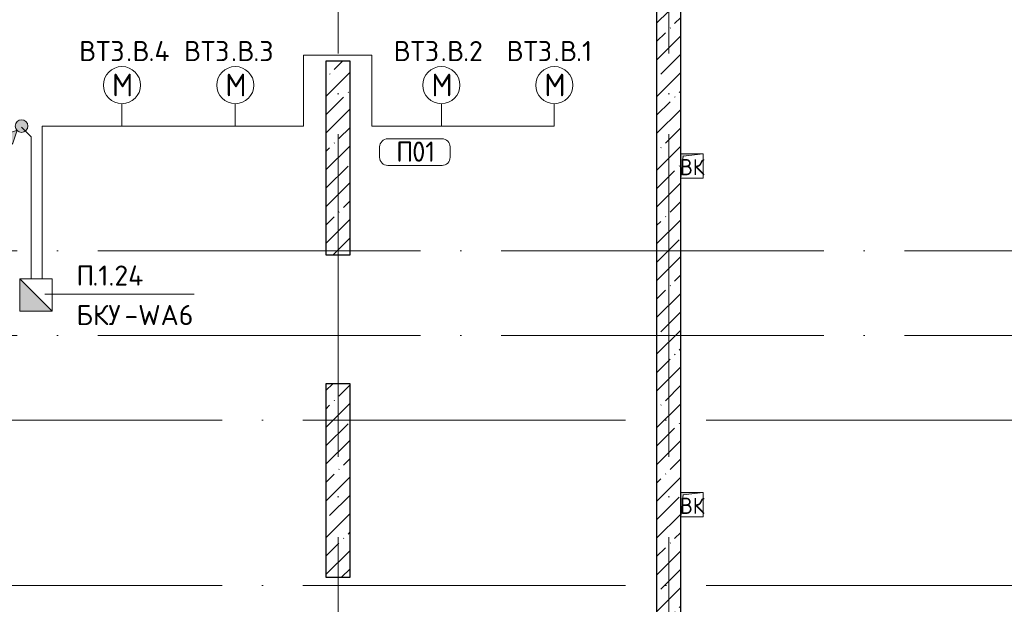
# Model space of a CAD drawing. Header units: millimetres. Extents: x -30540 to 173936, y -11730 to 122288.
# Tile 113 of 116: x 112659 to 124865, y 81415 to 88665. Entities that reach past the tile are written whole.
import ezdxf

# ---------------------------------------------------------------- set-up
doc = ezdxf.new("R2010")
doc.units = ezdxf.units.MM
doc.linetypes.add('ADSK_Линия сетки', pattern=[5000, 4000, -500, 0, -500])
for name, color, linetype, lineweight in [('A-____-NOTE-TEXT', 7, 'Continuous', 18), ('A-AREA-____-IDEN', 7, 'Continuous', 9), ('A-DETL-____-THIN', 7, 'Continuous', 9), ('A-GENM-____-OTLN', 7, 'Continuous', 18), ('A-WALL-____-MCUT', 7, 'Continuous', 40), ('A-WALL-____-PATT', 7, 'Continuous', 40), ('G-____-____-TEXT', 7, 'Continuous', 9), ('M-EQPM-____-OTLN', 7, 'Continuous', 18), ('S-GRID-____-OTLN', 7, 'Continuous', 9)]:
    doc.layers.add(name, color=color, linetype=linetype, lineweight=lineweight)
doc.layers.add('A-DETL-____-OTLN', color=7, linetype='Continuous', lineweight=9, true_color=0x00a600)
doc.styles.add('GOST Common', font='GOST_Common.ttf', dxfattribs={"height": 200})
doc.styles.add('GOST Common_1', font='GOST_Common.ttf', dxfattribs={"height": 280})
doc.styles.add('GOST Common_4', font='GOST_Common.ttf', dxfattribs={"height": 250})
doc.styles.add('ISOCPEUR', font='isocpeur.ttf', dxfattribs={"height": 250})
pattern_1 = [(45, (0, 0), (-228.0985, 228.0985), []), (45, (228.1, 0), (-228.0985, 228.0985), [403.225, -80.645, 6.706, -73.939])]

# ---------------------------------------------------------------- blocks, each defined once
blk = doc.blocks.new('АР_Канал вертикальный прямоугольный - ВК_К-3880931-01 ЭМ')
at = {"layer": 'A-GENM-____-OTLN', "color": 253, "lineweight": 13, "true_color": 0xaaaaaa}
for p, q in [((-137.5, -150), (-137.5, 150)), ((-137.5, 150), (137.5, 150))]:
    blk.add_line(p, q, dxfattribs=at)
at = {"layer": 'M-EQPM-____-OTLN', "color": 253, "lineweight": 13, "true_color": 0xaaaaaa}
for p, q in [((-137.5, -150), (-137.5, 150)), ((-137.5, 150), (137.5, 150)), ((-108.75, 121.25), (137.5, 150)), ((137.5, 150), (137.5, -150)), ((-137.5, -150), (-108.75, 121.25)), ((137.5, -150), (-137.5, -150))]:
    blk.add_line(p, q, dxfattribs=at)
blk = doc.blocks.new('АР_Канал вертикальный прямоугольный - ВК-3320313-01 ЭМ')
at = {"layer": 'M-EQPM-____-OTLN', "lineweight": 13, "true_color": 0xe2e2e2}
blk.add_hatch(color=254, dxfattribs=at).paths.add_polyline_path([(-150, -150), (-120, 120), (150, 150), (-150, 150)])
blk = doc.blocks.new('Наметкина 10_РД_АР_К3_отсоединено_rvt-1-01 ЭМ')
at = {"layer": 'A-WALL-____-PATT', "lineweight": 5, "true_color": 0xcccccc}
h = blk.add_hatch(dxfattribs=at)
h.set_pattern_fill('FP_27', color=254, style=0, pattern_type=2)
h.set_pattern_definition(pattern_1)
h.paths.add_polyline_path([(120855, 75350), (120855, 91750), (120555, 91750), (120555, 75350)])
h = blk.add_hatch(dxfattribs=at)
h.set_pattern_fill('FP_27', color=254, style=0, pattern_type=2)
h.set_pattern_definition(pattern_1)
h.paths.add_polyline_path([(116755, 85750), (116755, 88150), (116455, 88150), (116455, 85750)])
h = blk.add_hatch(dxfattribs=at)
h.set_pattern_fill('FP_27', color=254, style=0, pattern_type=2)
h.set_pattern_definition(pattern_1)
h.paths.add_polyline_path([(116755, 81750), (116755, 84150), (116455, 84150), (116455, 81750)])
at = {"layer": 'A-WALL-____-MCUT', "color": 254, "lineweight": 30, "true_color": 0xcccccc}
for p, q in [((120555, 91750), (120555, 75350)), ((120855, 75350), (120855, 91750)), ((116455, 88150), (116455, 85750)), ((116755, 88150), (116455, 88150)), ((116755, 85750), (116755, 88150)), ((116455, 85750), (116755, 85750)), ((116455, 84150), (116455, 81750)), ((116755, 84150), (116455, 84150)), ((116755, 81750), (116755, 84150)), ((116455, 81750), (116755, 81750))]:
    blk.add_line(p, q, dxfattribs=at)
at = {"layer": 'M-EQPM-____-OTLN', "color": 253, "lineweight": 5, "true_color": 0xaaaaaa}
for name, p in [('АР_Канал вертикальный прямоугольный - ВК_К-3880931-01 ЭМ', (120993, 86850)), ('АР_Канал вертикальный прямоугольный - ВК-3320313-01 ЭМ', (121005, 86850)), ('АР_Канал вертикальный прямоугольный - ВК_К-3880931-01 ЭМ', (120993, 82650)), ('АР_Канал вертикальный прямоугольный - ВК-3320313-01 ЭМ', (121005, 82650))]:
    blk.add_blockref(name, p, dxfattribs=at)
at = {"layer": 'A-____-NOTE-TEXT', "color": 253, "lineweight": 5, "true_color": 0xaaaaaa, "char_height": 200, "width": 400.84, "attachment_point": 1, "style": 'GOST Common'}
for insert in [(120843, 86937), (120843, 82737)]:
    blk.add_mtext('ВК', dxfattribs=dict(at, insert=insert))
blk = doc.blocks.new('Марка помещения 2 - Марка помещения 2-1605974-01 ЭМ')
at = {"layer": 'A-AREA-____-IDEN', "color": 253, "true_color": 0xaaaaaa}
for p, q in [((-1.797, 0.841), (1.569, 0.841)), ((-2.297, -0.309), (-2.297, 0.341)), ((2.069, 0.341), (2.069, -0.309)), ((1.569, -0.809), (-1.797, -0.809))]:
    blk.add_line(p, q, dxfattribs=at)
for centre, start, end in [((-1.797, 0.341), 90, 180), ((1.569, 0.341), 0, 90), ((-1.797, -0.309), 180, 270), ((1.569, -0.309), 270, 360)]:
    blk.add_arc(centre, 0.5, start, end, dxfattribs=at)
blk = doc.blocks.new('УГО Выше ниже синее _ 2020 - УГО Выше ниже синее _ 2020-V128-01 ЭМ')
at = {"layer": 'A-____-NOTE-TEXT', "lineweight": 9, "true_color": 0x0000ff}
h = blk.add_hatch(color=5, dxfattribs=at)
edge = h.paths.add_edge_path()
edge.add_arc((0, 0), 0.392, 0, 180)
edge.add_arc((0, 0), 0.392, 180, 360)
blk.add_hatch(color=5, dxfattribs=at).paths.add_polyline_path([(-0.565, -1.112), (-1.122, -0.555), (-0.272, -0.263)])
at = {"layer": 'A-____-NOTE-TEXT', "lineweight": 9}
for p, q in [((-0.272, -0.263), (-1.122, -0.555)), ((-1.122, -0.555), (-0.565, -1.112)), ((-0.565, -1.112), (-0.272, -0.263)), ((-1.78, -1.78), (-0.838, -0.838))]:
    blk.add_line(p, q, dxfattribs=at)
blk.add_circle((0, 0), 0.392, dxfattribs=at)
for start, end in [(360, 180), (180, 360)]:
    blk.add_arc((0, 0), 0.392, start, end, dxfattribs=at)
blk = doc.blocks.new('УГО_Шкаф - УГО_Шкаф-2925116-01 ЭМ')
at = {"layer": 'A-____-NOTE-TEXT', "lineweight": 9, "true_color": 0x0000ff}
blk.add_hatch(color=5, dxfattribs=at).paths.add_polyline_path([(1, 2), (1, 0), (-1, 0)])
at = {"layer": 'A-____-NOTE-TEXT', "color": 5, "lineweight": 9, "true_color": 0x0000ff}
for p, q in [((-1, 0), (-1, 2)), ((-1, 2), (1, 2)), ((1, 2), (-1, 0)), ((1, 0), (1, 2)), ((1, 0), (1, 2)), ((1, 0), (-1, 0)), ((-1, 0), (1, 0))]:
    blk.add_line(p, q, dxfattribs=at)

msp = doc.modelspace()

# ---------------------------------------------------------------- linework, layer by layer
at = {"layer": 'A-____-NOTE-TEXT', "color": 5, "lineweight": 9, "true_color": 0x0000ff}
for centre in [(113926.5, 87853.5), (115331.5, 87853.5), (117886.5, 87853.5), (119286.5, 87853.5)]:
    msp.add_circle(centre, 230, dxfattribs=at)
at = {"layer": 'A-DETL-____-OTLN', "color": 5, "true_color": 0x0000ff}
for p, q in [((116176.2, 87346), (116176.2, 88226)), ((116176.2, 88226), (117026.2, 88226)), ((117026.2, 88226), (117026.2, 87346)), ((113926.2, 87626), (113926.2, 87346)), ((115331.2, 87626), (115331.2, 87346)), ((117886.2, 87626), (117886.2, 87346)), ((119286.2, 87626), (119286.2, 87346)), ((112799.2, 87213.8), (112681.5, 87331.5)), ((116176.2, 87346), (112936.2, 87346)), ((112939.2, 85453.8), (112939.2, 87346)), ((117026.2, 87346), (119286.2, 87346)), ((112799.2, 85453.8), (112799.2, 87213.8))]:
    msp.add_line(p, q, dxfattribs=at)
at = {"layer": 'A-DETL-____-THIN'}
msp.add_line((114821.4, 85259.6), (112971.4, 85259.6), dxfattribs=at)
at = {"layer": 'S-GRID-____-OTLN', "color": 253, "linetype": 'ADSK_Линия сетки', "true_color": 0xaaaaaa}
for p, q in [((116605.3, 53245.6), (116605.3, 100101.1)), ((120705.3, 53245.6), (120705.3, 100101.1)), ((132629, 85800), (62296.8, 85800)), ((132629, 84750), (62296.8, 84750)), ((135169, 83700), (62296.8, 83700)), ((135169, 81650), (62296.8, 81650))]:
    msp.add_line(p, q, dxfattribs=at)

# ---------------------------------------------------------------- block references
at = {"lineweight": 5}
msp.add_blockref('Наметкина 10_РД_АР_К3_отсоединено_rvt-1-01 ЭМ', (0, 0), dxfattribs=at)
at = {"layer": 'A-____-NOTE-TEXT', "lineweight": 9, "xscale": 200, "yscale": 200, "zscale": 200}
msp.add_blockref('УГО Выше ниже синее _ 2020 - УГО Выше ниже синее _ 2020-V128-01 ЭМ', (112681.5, 87346), dxfattribs=at)
at = {"layer": 'A-____-NOTE-TEXT', "color": 5, "lineweight": 9, "true_color": 0x0000ff, "xscale": 200, "yscale": 200, "zscale": 200, "rotation": 270}
msp.add_blockref('УГО_Шкаф - УГО_Шкаф-2925116-01 ЭМ', (112662.7, 85251.6), dxfattribs=at)
at = {"layer": 'A-AREA-____-IDEN', "color": 253, "true_color": 0xaaaaaa, "xscale": 199.9999999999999, "yscale": 199.9999999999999, "zscale": 199.9999999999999}
msp.add_blockref('Марка помещения 2 - Марка помещения 2-1605974-01 ЭМ', (117580.9, 87020), dxfattribs=at)

# ---------------------------------------------------------------- texts
at = {"layer": 'A-____-NOTE-TEXT', "color": 5, "lineweight": 9, "true_color": 0x0000ff, "char_height": 280, "width": 304.641, "attachment_point": 1, "style": 'GOST Common_1'}
for insert in [(113803.7, 87995.5), (115208.7, 87995.5), (117763.7, 87995.5), (119163.7, 87995.5)]:
    msp.add_mtext('\\fGOST Common|b0|i0|c204|p34|;М', dxfattribs=dict(at, insert=insert))
at = {"layer": 'A-AREA-____-IDEN', "color": 253, "true_color": 0xaaaaaa, "char_height": 250, "attachment_point": 1, "style": 'GOST Common_4'}
for s, insert, width in [('\\fGOST Common|b0|i0|c204|p34|;П', (117326.4, 87153.8), 240.506), ('01', (117524.8, 87153.8), 384.81)]:
    msp.add_mtext(s, dxfattribs=dict(at, insert=insert, width=width))
at = {"layer": 'G-____-____-TEXT', "char_height": 250, "attachment_point": 1, "style": 'ISOCPEUR'}
for s, insert, width in [('ВТЗ', (113396.2, 88401.2), 705.485), ('\\fISOCPEUR|b0|i0|c204|p34|;В', (114057.6, 88401.2), 240.506), ('.4', (114256.1, 88401.2), 336.709), ('ВТЗ', (114696.2, 88401.2), 705.485), ('\\fISOCPEUR|b0|i0|c204|p34|;В', (115357.6, 88401.2), 240.506), ('.3', (115556.1, 88401.2), 304.641), ('ВТЗ', (117296.2, 88401.2), 705.485), ('\\fISOCPEUR|b0|i0|c204|p34|;В', (117957.6, 88401.2), 240.506), ('.2', (118156.1, 88401.2), 304.641), ('ВТЗ', (118696.2, 88401.2), 705.485), ('\\fISOCPEUR|b0|i0|c204|p34|;В', (119357.6, 88401.2), 240.506), ('.1', (119556.1, 88401.2), 240.506), ('\\fISOCPEUR|b0|i0|c204|p34|;.', (113978.3, 88401.2), 96.202), ('\\fISOCPEUR|b0|i0|c204|p34|;.', (115278.3, 88401.2), 96.202), ('\\fISOCPEUR|b0|i0|c204|p34|;.', (117878.3, 88401.2), 96.202), ('\\fISOCPEUR|b0|i0|c204|p34|;.', (119278.3, 88401.2), 96.202), ('\\fISOCPEUR|b0|i0|c204|p34|;П', (113361.9, 85617.4), 240.506), ('.1.24', (113560.3, 85617.4), 785.654), ('БКУ', (113361.9, 85127.9), 721.519), ('-WA6', (113957.2, 85127.9), 1026.16)]:
    msp.add_mtext(s, dxfattribs=dict(at, insert=insert, width=width))

doc.saveas('drawing.dxf')
